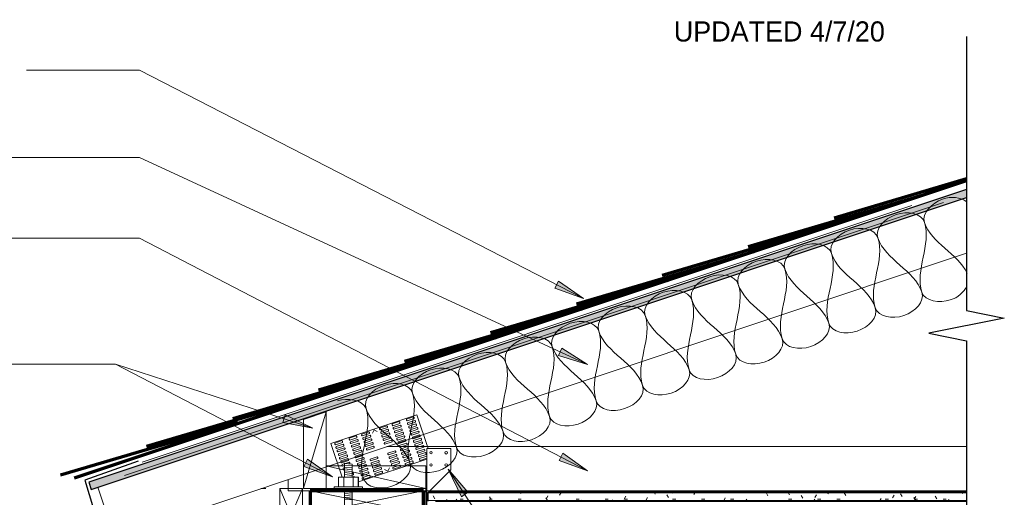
# Model space of a CAD drawing. Header units: inches. Extents: x 298 to 1474, y -40 to 187.
# Tile 26 of 26: x 1402 to 1467, y 138 to 170. Entities that reach past the tile are written whole.
import ezdxf

# ---------------------------------------------------------------- set-up
doc = ezdxf.new("R2010")
doc.units = ezdxf.units.IN
doc.header["$MEASUREMENT"] = 0
for name, color, linetype, lineweight in [('A-ANNO-TEXT', 2, 'Continuous', 9), ('A-DETL', 5, 'Continuous', 70), ('A-DETL-GENF', 3, 'Continuous', 9), ('A-DETL-HLIN', 3, 'Continuous', 70), ('A-DETL-INSL', 8, 'Continuous', 9), ('A-DETL-LLIN', 3, 'Continuous', 9)]:
    doc.layers.add(name, color=color, linetype=linetype, lineweight=lineweight)

# ---------------------------------------------------------------- blocks, each defined once
blk = doc.blocks.new('Gypsum Wallboar_OF_SHINGLE0')
at = {"layer": 'A-DETL-GENF'}
h = blk.add_hatch(dxfattribs=at)
h.set_pattern_fill('FP8_30', color=256, style=0, pattern_type=2)
h.set_pattern_definition([(0, (1379.899, -8.614), (2.56, 0.64), [0.211, -1.709, 0.211, -1.709, -10.24]), (0, (1379.899, -8.614), (2.56, 0.64), [-3.84, 0.211, -3.629, 0.211, -1.709, -4.48]), (0, (1379.899, -8.614), (2.56, 0.64), [-9.6, 0.211, -1.069, 0.211, -2.989]), (120, (1380.859, -8.294), (-1.83425626, 1.89702503), [0.211, -1.709, 0.211, -1.709, -10.24]), (120, (1380.859, -8.294), (-1.83425626, 1.89702503), [-3.84, 0.211, -3.629, 0.211, -1.709, -4.48]), (120, (1380.859, -8.294), (-1.83425626, 1.89702503), [-9.6, 0.211, -1.069, 0.211, -2.989]), (240, (1381.179, -7.014), (-0.72574374, -2.53702503), [0.211, -1.709, 0.211, -1.709, -10.24]), (240, (1381.179, -7.014), (-0.72574374, -2.53702503), [-3.84, 0.211, -3.629, 0.211, -1.709, -4.48]), (240, (1381.179, -7.014), (-0.72574374, -2.53702503), [-9.6, 0.211, -1.069, 0.211, -2.989])])
h.paths.add_polyline_path([(0.056, 0.625), (0, 0.569), (0, 0), (35.687, 0), (35.687, 0.625)], flags=0)
at = {"layer": 'A-DETL-GENF', "lineweight": 30}
for p, q in [((0, 0.569), (0, 0)), ((35.687, 0.625), (0.056, 0.625)), ((0.5, 0), (35.687, 0))]:
    blk.add_line(p, q, dxfattribs=at)
at = {"layer": 'A-DETL-GENF'}
for p, q in [((0, 0.563), (35.687, 0.563)), ((0, 0.062), (35.687, 0.062))]:
    blk.add_line(p, q, dxfattribs=at)
blk = doc.blocks.new('Plywood-Section_OF_SHINGLE0')
at = {"layer": 'A-DETL-GENF'}
h = blk.add_hatch(dxfattribs=at)
h.set_pattern_fill('FP8_31', color=256, style=0, pattern_type=2)
h.set_pattern_definition([(341.565, (1378.631, -7.746), (0.1404055, 0.42121526), []), (296.565, (1378.631, -7.746), (0.42127508, -0.140425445), [0.628, -0.628]), (26.565, (1378.631, -7.746), (0.42127508, -0.140425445), [0.628, -0.628])])
h.paths.add_polyline_path([(0, 0.5), (0, 0), (61.131, 0), (61.298, 0.5)], flags=0)
at = {"layer": 'A-DETL-GENF', "lineweight": 30}
for p, q in [((61.298, 0.5), (0, 0.5)), ((0, 0.5), (0, 0)), ((0, 0), (61.131, 0))]:
    blk.add_line(p, q, dxfattribs=at)
blk = doc.blocks.new('Dimension Lumbe_OF_SHINGLE0')
at = {"layer": 'A-DETL-GENF'}
for p, q in [((1.5, 0), (0, -3.5)), ((0, 0), (1.5, -3.5)), ((0, -3.5), (0, 0)), ((0, 0), (1.5, 0)), ((1.5, 0), (1.5, -3.5)), ((1.5, -3.5), (0, -3.5))]:
    blk.add_line(p, q, dxfattribs=at)
blk = doc.blocks.new('Break Line4 - B_OF_SHINGLE0')
at = {"layer": 'A-DETL-GENF', "lineweight": 30}
for p, q in [((-1, 0), (-0.5, 2.5)), ((-0.5, 2.5), (0.5, -2.5)), ((-19.155, 0), (-1, 0)), ((0.5, -2.5), (1, 0)), ((1, 0), (18.377, 0))]:
    blk.add_line(p, q, dxfattribs=at)
blk = doc.blocks.new('Anchor Bolt8 - _OF_SHINGLE0')
at = {"layer": 'A-DETL-GENF'}
for p, q in [((-2, 7.25), (-0.562, 7.25)), ((-2, 7.25), (-2, 6.75)), ((-2, 6.75), (-0.688, 6.75)), ((-0.25, 1.778), (-0.25, 6.312)), ((0.25, -2.5), (0.25, 6.438)), ((-0.25, -2.5), (-0.25, 1.534)), ((-0.25, -1.75), (0.25, -1.805)), ((-0.25, -1.875), (0.25, -1.93)), ((-0.937, -2.5), (0.937, -2.5)), ((-0.937, -2.5), (-0.937, -2.625)), ((-0.25, -2), (0.25, -2.055)), ((-0.25, -2.125), (0.25, -2.18)), ((-0.25, -2.25), (0.25, -2.305)), ((-0.25, -2.375), (0.25, -2.432)), ((0.937, -2.5), (0.937, -2.625)), ((-0.937, -2.625), (0.937, -2.625)), ((-0.656, -2.625), (-0.656, -3.25)), ((-0.656, -3.25), (0.656, -3.25)), ((-0.312, -2.625), (-0.312, -3.25)), ((-0.25, -3.25), (-0.25, -4.125)), ((-0.125, -3.25), (0.25, -3.288)), ((0.25, -3.25), (0.25, -4.18)), ((0.313, -2.625), (0.313, -3.25)), ((0.656, -2.625), (0.656, -3.25)), ((-0.25, -3.375), (0.25, -3.43)), ((-0.25, -3.5), (0.25, -3.555)), ((-0.25, -3.625), (0.25, -3.68)), ((-0.25, -3.75), (0.25, -3.805)), ((-0.25, -3.875), (0.25, -3.929)), ((-0.25, -4), (0.25, -4.055)), ((-0.25, -4.125), (0.25, -4.18))]:
    blk.add_line(p, q, dxfattribs=at)
for centre, radius in [((-0.562, 6.438), 0.812), ((-0.688, 6.312), 0.438)]:
    blk.add_arc(centre, radius, 360, 90, dxfattribs=at)

msp = doc.modelspace()

# ---------------------------------------------------------------- hatches: boundary and pattern name
at = {"layer": 'A-ANNO-TEXT'}
for points in [[(1437.60677907, 152.39161482), (1437.36594271, 151.92330303), (1439.2649515, 151.24279207)], [(1437.84251661, 147.94966199), (1437.62177747, 147.47154871), (1439.54796251, 146.87226522)], [(1419.51619838, 143.53120364), (1419.35357343, 143.03033318), (1421.3371303, 142.66313886)], [(1437.894001, 140.99186733), (1437.65145422, 140.52443911), (1439.54796251, 139.83699035)], [(1420.98639637, 140.59601479), (1420.74358482, 140.12872406), (1422.63970336, 139.440201)], [(1431.18070021, 138.11886382), (1431.61987893, 138.40944966), (1430.29668027, 139.93210354)]]:
    msp.add_hatch(color=7, dxfattribs=at).paths.add_polyline_path(points, flags=0)

# ---------------------------------------------------------------- linework, layer by layer
at = {"layer": 'A-ANNO-TEXT', "color": 7}
for p, q in [((1406.85966972, 166.36172603), (1402.37888714, 166.36172603)), ((1409.86583885, 166.36172603), (1406.85966972, 166.36172603)), ((1439.2649515, 151.24279207), (1409.86583885, 166.36172603)), ((1406.85966972, 160.57614411), (1396.79888714, 160.57614411)), ((1409.86583885, 160.57614411), (1406.85966972, 160.57614411)), ((1439.54796251, 146.87226522), (1409.86583885, 160.57614411)), ((1406.85966972, 155.23893533), (1396.01888714, 155.23893533)), ((1409.86583885, 155.23893533), (1406.85966972, 155.23893533)), ((1439.54796251, 139.83699035), (1409.86583885, 155.23893533)), ((1437.60677907, 152.39161482), (1437.36594271, 151.92330303)), ((1439.2649515, 151.24279207), (1437.60677907, 152.39161482)), ((1437.36594271, 151.92330303), (1439.2649515, 151.24279207)), ((1437.84251661, 147.94966199), (1437.62177747, 147.47154871)), ((1437.62177747, 147.47154871), (1439.54796251, 146.87226522)), ((1439.54796251, 146.87226522), (1437.84251661, 147.94966199)), ((1404.13251597, 146.90402411), (1397.11388714, 146.90402411)), ((1408.27557884, 146.90402411), (1404.13251597, 146.90402411)), ((1408.27557884, 146.90402411), (1404.13251597, 146.90402411)), ((1421.3371303, 142.66313886), (1408.27557884, 146.90402411)), ((1422.63970336, 139.440201), (1408.27557884, 146.90402411)), ((1419.51619838, 143.53120364), (1419.35357343, 143.03033318)), ((1421.3371303, 142.66313886), (1419.51619838, 143.53120364)), ((1419.35357343, 143.03033318), (1421.3371303, 142.66313886)), ((1437.894001, 140.99186733), (1437.65145422, 140.52443911)), ((1439.54796251, 139.83699035), (1437.894001, 140.99186733)), ((1420.98639637, 140.59601479), (1420.74358482, 140.12872406)), ((1422.63970336, 139.440201), (1420.98639637, 140.59601479)), ((1437.65145422, 140.52443911), (1439.54796251, 139.83699035)), ((1420.74358482, 140.12872406), (1422.63970336, 139.440201)), ((1431.61987893, 138.40944966), (1430.29668027, 139.93210354)), ((1430.29668027, 139.93210354), (1431.18070021, 138.11886382)), ((1430.29668027, 139.93210354), (1438.58986465, 127.39814753)), ((1431.18070021, 138.11886382), (1431.61987893, 138.40944966))]:
    msp.add_line(p, q, dxfattribs=at)
at = {"layer": 'A-DETL'}
for p, q in [((1455.87754004, 156.58981606), (1464.65369116, 159.17859576)), ((1405.54012776, 139.36196206), (1464.65369116, 159.06648319)), ((1450.18544025, 154.69244947), (1461.93492455, 158.15829981)), ((1444.49334046, 152.79508287), (1456.24282476, 156.26093322)), ((1438.80124067, 150.89771627), (1450.55072498, 154.36356662)), ((1433.10914088, 149.00034968), (1444.85862519, 152.46620003)), ((1427.4170411, 147.10298308), (1439.1665254, 150.56883343)), ((1421.72494131, 145.20561649), (1433.47442561, 148.67146683)), ((1416.03284152, 143.30824989), (1427.78232582, 146.77410024)), ((1410.32017553, 141.47373433), (1422.06965984, 144.93958468)), ((1404.62807574, 139.57636774), (1416.37756005, 143.04221808))]:
    msp.add_line(p, q, dxfattribs=at)
at = {"layer": 'A-DETL', "lineweight": 9}
for p, q in [((1410.02789878, 140.39872757), (1461.01962605, 157.39597)), ((1420.72494091, 143.2296771), (1422.22494091, 143.7296771)), ((1422.22494091, 143.7296771), (1420.72494091, 138.68725197)), ((1422.22494091, 143.7296771), (1422.22494091, 138.65600197)), ((1420.72494091, 138.65600197), (1420.72494091, 143.2296771)), ((1422.22494091, 140.15600197), (1422.22494091, 138.65600197)), ((1423.44958212, 140.15600197), (1422.22494091, 140.15600197)), ((1422.22494091, 140.15600197), (1423.44958212, 139.87739491)), ((1428.831001, 140.15600197), (1423.94767947, 140.15600197)), ((1423.94767947, 139.76407728), (1428.81831933, 138.65600197)), ((1428.831001, 138.65600197), (1428.831001, 140.15600197)), ((1422.19369091, 138.65600197), (1420.72494091, 138.65600197)), ((1422.22494091, 138.65600197), (1422.76182085, 138.65600197)), ((1424.63682085, 138.65600197), (1428.831001, 138.65600197))]:
    msp.add_line(p, q, dxfattribs=at)
at = {"layer": 'A-DETL', "lineweight": 30}
for p, q in [((1409.77626634, 140.46225145), (1406.24120668, 139.21091089)), ((1406.24120668, 139.21091089), (1407.19133211, 136.10289518))]:
    msp.add_line(p, q, dxfattribs=at)
at = {"layer": 'A-DETL-HLIN'}
for p, q in [((1428.66388132, 138.49975197), (1421.16388132, 138.49975197)), ((1421.16388132, 138.49975197), (1421.16388132, 136.99975197)), ((1428.66388132, 136.99975197), (1428.66388132, 138.49975197))]:
    msp.add_line(p, q, dxfattribs=at)
at = {"layer": 'A-DETL-INSL'}
for points, start_tangent, end_tangent in [([(1461.86315926, 156.2825705), (1463.06218954, 157.82418086), (1464.66130024, 157.65297261)], (-0.316227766, 0.9486832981), (0.826940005, -0.5622901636)), ([(1458.77993854, 155.25483026), (1459.97896882, 156.79644062), (1461.86315926, 156.2825705)], (-0.316227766, 0.9486832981), (0.316227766, -0.9486832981)), ([(1455.69671782, 154.22709002), (1456.8957481, 155.76870038), (1458.77993854, 155.25483026)], (-0.316227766, 0.9486832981), (0.316227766, -0.9486832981)), ([(1461.86315926, 156.2825705), (1461.69186922, 151.65773942)], (0.316227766, -0.9486832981), (0.316227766, -0.9486832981)), ([(1464.68358387, 152.91446702), (1461.86315926, 156.2825705)], (-0.4227789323, 0.9062328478), (-0.316227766, 0.9486832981)), ([(1452.6134971, 153.19934978), (1453.81252738, 154.74096014), (1455.69671782, 154.22709002)], (-0.316227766, 0.9486832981), (0.316227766, -0.9486832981)), ([(1458.77993854, 155.25483026), (1458.6086485, 150.62999918)], (0.316227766, -0.9486832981), (0.316227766, -0.9486832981)), ([(1461.69186922, 151.65773942), (1458.77993854, 155.25483026)], (-0.316227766, 0.9486832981), (-0.316227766, 0.9486832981)), ([(1449.53027638, 152.17160954), (1450.72930666, 153.7132199), (1452.6134971, 153.19934978)], (-0.316227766, 0.9486832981), (0.316227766, -0.9486832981)), ([(1455.69671782, 154.22709002), (1455.52542778, 149.60225894)], (0.316227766, -0.9486832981), (0.316227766, -0.9486832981)), ([(1458.6086485, 150.62999918), (1455.69671782, 154.22709002)], (-0.316227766, 0.9486832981), (-0.316227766, 0.9486832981)), ([(1446.44705567, 151.1438693), (1447.64608595, 152.68547966), (1449.53027638, 152.17160954)], (-0.316227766, 0.9486832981), (0.316227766, -0.9486832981)), ([(1452.6134971, 153.19934978), (1452.44220706, 148.5745187)], (0.316227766, -0.9486832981), (0.316227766, -0.9486832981)), ([(1455.52542778, 149.60225894), (1452.6134971, 153.19934978)], (-0.316227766, 0.9486832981), (-0.316227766, 0.9486832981)), ([(1449.53027638, 152.17160954), (1449.35898634, 147.54677846)], (0.316227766, -0.9486832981), (0.316227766, -0.9486832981)), ([(1452.44220706, 148.5745187), (1449.53027638, 152.17160954)], (-0.316227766, 0.9486832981), (-0.316227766, 0.9486832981)), ([(1461.69186922, 151.65773942), (1463.57605966, 151.1438693), (1464.67921173, 152.07017991)], (0.316227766, -0.9486832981), (0.4600684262, 0.8878834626)), ([(1443.36383495, 150.11612906), (1444.56286523, 151.65773942), (1446.44705567, 151.1438693)], (-0.316227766, 0.9486832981), (0.316227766, -0.9486832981)), ([(1458.6086485, 150.62999918), (1460.49283894, 150.11612906), (1461.69186922, 151.65773942)], (0.316227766, -0.9486832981), (-0.316227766, 0.9486832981)), ([(1440.28061423, 149.08838882), (1441.47964451, 150.62999918), (1443.36383495, 150.11612906)], (-0.316227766, 0.9486832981), (0.316227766, -0.9486832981)), ([(1446.44705567, 151.1438693), (1446.27576563, 146.51903822)], (0.316227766, -0.9486832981), (0.316227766, -0.9486832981)), ([(1449.35898634, 147.54677846), (1446.44705567, 151.1438693)], (-0.316227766, 0.9486832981), (-0.316227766, 0.9486832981)), ([(1443.36383495, 150.11612906), (1443.19254491, 145.49129799)], (0.316227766, -0.9486832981), (0.316227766, -0.9486832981)), ([(1446.27576563, 146.51903822), (1443.36383495, 150.11612906)], (-0.316227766, 0.9486832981), (-0.316227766, 0.9486832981)), ([(1455.52542778, 149.60225894), (1457.40961822, 149.08838882), (1458.6086485, 150.62999918)], (0.316227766, -0.9486832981), (-0.316227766, 0.9486832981)), ([(1437.19739351, 148.06064858), (1438.39642379, 149.60225894), (1440.28061423, 149.08838882)], (-0.316227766, 0.9486832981), (0.316227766, -0.9486832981)), ([(1452.44220706, 148.5745187), (1454.3263975, 148.06064858), (1455.52542778, 149.60225894)], (0.316227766, -0.9486832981), (-0.316227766, 0.9486832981)), ([(1434.11417279, 147.03290834), (1435.31320307, 148.5745187), (1437.19739351, 148.06064858)], (-0.316227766, 0.9486832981), (0.316227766, -0.9486832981)), ([(1440.28061423, 149.08838882), (1440.10932419, 144.46355775)], (0.316227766, -0.9486832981), (0.316227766, -0.9486832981)), ([(1443.19254491, 145.49129799), (1440.28061423, 149.08838882)], (-0.316227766, 0.9486832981), (-0.316227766, 0.9486832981)), ([(1449.35898634, 147.54677846), (1451.24317678, 147.03290834), (1452.44220706, 148.5745187)], (0.316227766, -0.9486832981), (-0.316227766, 0.9486832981)), ([(1431.03095207, 146.00516811), (1432.22998235, 147.54677846), (1434.11417279, 147.03290834)], (-0.316227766, 0.9486832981), (0.316227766, -0.9486832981)), ([(1437.19739351, 148.06064858), (1437.02610347, 143.43581751)], (0.316227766, -0.9486832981), (0.316227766, -0.9486832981)), ([(1440.10932419, 144.46355775), (1437.19739351, 148.06064858)], (-0.316227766, 0.9486832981), (-0.316227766, 0.9486832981)), ([(1446.27576563, 146.51903822), (1448.15995607, 146.00516811), (1449.35898634, 147.54677846)], (0.316227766, -0.9486832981), (-0.316227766, 0.9486832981)), ([(1434.11417279, 147.03290834), (1433.94288275, 142.40807727)], (0.316227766, -0.9486832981), (0.316227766, -0.9486832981)), ([(1437.02610347, 143.43581751), (1434.11417279, 147.03290834)], (-0.316227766, 0.9486832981), (-0.316227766, 0.9486832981)), ([(1427.94773135, 144.97742787), (1429.14676163, 146.51903822), (1431.03095207, 146.00516811)], (-0.316227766, 0.9486832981), (0.316227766, -0.9486832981)), ([(1443.19254491, 145.49129799), (1445.07673535, 144.97742787), (1446.27576563, 146.51903822)], (0.316227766, -0.9486832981), (-0.316227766, 0.9486832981)), ([(1424.86451064, 143.94968763), (1426.06354091, 145.49129799), (1427.94773135, 144.97742787)], (-0.316227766, 0.9486832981), (0.316227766, -0.9486832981)), ([(1431.03095207, 146.00516811), (1430.85966203, 141.38033703)], (0.316227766, -0.9486832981), (0.316227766, -0.9486832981)), ([(1433.94288275, 142.40807727), (1431.03095207, 146.00516811)], (-0.316227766, 0.9486832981), (-0.316227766, 0.9486832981)), ([(1440.10932419, 144.46355775), (1441.99351463, 143.94968763), (1443.19254491, 145.49129799)], (0.316227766, -0.9486832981), (-0.316227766, 0.9486832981)), ([(1427.94773135, 144.97742787), (1427.77644131, 140.35259679)], (0.316227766, -0.9486832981), (0.316227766, -0.9486832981)), ([(1430.85966203, 141.38033703), (1427.94773135, 144.97742787)], (-0.316227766, 0.9486832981), (-0.316227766, 0.9486832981)), ([(1422.9803202, 144.46355775), (1424.86451064, 143.94968763)], (0.9486832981, 0.316227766), (0.316227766, -0.9486832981)), ([(1437.02610347, 143.43581751), (1438.91029391, 142.92194739), (1440.10932419, 144.46355775)], (0.316227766, -0.9486832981), (-0.316227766, 0.9486832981)), ([(1424.86451064, 143.94968763), (1424.6932206, 139.32485655)], (0.316227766, -0.9486832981), (0.316227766, -0.9486832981)), ([(1427.77644131, 140.35259679), (1424.86451064, 143.94968763)], (-0.316227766, 0.9486832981), (-0.316227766, 0.9486832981)), ([(1433.94288275, 142.40807727), (1435.82707319, 141.89420715), (1437.02610347, 143.43581751)], (0.316227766, -0.9486832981), (-0.316227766, 0.9486832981)), ([(1430.85966203, 141.38033703), (1432.74385247, 140.86646691), (1433.94288275, 142.40807727)], (0.316227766, -0.9486832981), (-0.316227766, 0.9486832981)), ([(1427.77644131, 140.35259679), (1429.66063175, 139.83872667), (1430.85966203, 141.38033703)], (0.316227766, -0.9486832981), (-0.316227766, 0.9486832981)), ([(1424.6932206, 139.32485655), (1426.57741103, 138.81098643), (1427.77644131, 140.35259679)], (0.316227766, -0.9486832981), (-0.316227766, 0.9486832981))]:
    msp.add_spline(points, degree=3, dxfattribs=dict(at, start_tangent=start_tangent, end_tangent=end_tangent))
at = {"layer": 'A-DETL-LLIN'}
for p, q in [((1463.1295111, 157.61002314), (1408.85957795, 139.52004542)), ((1464.65369116, 154.23955666), (1408.20298191, 135.42265358)), ((1449.24240311, 152.79178459), (1408.78574343, 139.30623136)), ((1422.54316377, 141.65252728), (1428.23526356, 143.54989387)), ((1428.23526356, 143.54989387), (1428.98114419, 141.31225197)), ((1426.59483202, 142.93720257), (1426.5916179, 142.87025042)), ((1426.5916179, 142.87025042), (1426.6343605, 142.81861716)), ((1427.06917367, 143.09531646), (1426.59483202, 142.93720257)), ((1426.6343605, 142.81861716), (1427.10870214, 142.97673105)), ((1427.11191627, 143.0436832), (1427.06917367, 143.09531646)), ((1427.10870214, 142.97673105), (1427.11191627, 143.0436832)), ((1427.54351532, 143.25343034), (1427.5403012, 143.18647818)), ((1427.5403012, 143.18647818), (1427.58304379, 143.13484493)), ((1428.01785697, 143.41154422), (1427.54351532, 143.25343034)), ((1427.58304379, 143.13484493), (1428.05738544, 143.29295881)), ((1427.62257226, 143.01625952), (1427.61935814, 142.94930736)), ((1427.61935814, 142.94930736), (1427.66210074, 142.8976741)), ((1428.09691391, 143.1743734), (1427.62257226, 143.01625952)), ((1427.66210074, 142.8976741), (1428.13644238, 143.05578799)), ((1428.17597086, 142.93720257), (1427.70162921, 142.77908869)), ((1428.06059956, 143.35991097), (1428.01785697, 143.41154422)), ((1428.05738544, 143.29295881), (1428.06059956, 143.35991097)), ((1428.13965651, 143.12274014), (1428.09691391, 143.1743734)), ((1428.13644238, 143.05578799), (1428.13965651, 143.12274014)), ((1428.21871345, 142.88556932), (1428.17597086, 142.93720257)), ((1428.21549933, 142.81861716), (1428.21871345, 142.88556932)), ((1424.5756659, 142.19826641), (1424.57888002, 142.26521857)), ((1424.57888002, 142.26521857), (1425.05322167, 142.42333245)), ((1425.09275014, 142.30474704), (1424.61840849, 142.14663316)), ((1425.05322167, 142.42333245), (1425.09596426, 142.3716992)), ((1425.09596426, 142.3716992), (1425.09275014, 142.30474704)), ((1425.29367439, 142.32881142), (1425.39847755, 142.53841775)), ((1425.39847755, 142.53841775), (1425.60808388, 142.43361459)), ((1425.76473414, 142.66050328), (1425.76152002, 142.59355112)), ((1425.76152002, 142.59355112), (1425.80426261, 142.54191787)), ((1426.23907579, 142.81861716), (1425.76473414, 142.66050328)), ((1425.80426261, 142.54191787), (1426.27860426, 142.70003175)), ((1425.84057696, 142.3563803), (1425.84379108, 142.42333245)), ((1425.88331955, 142.30474704), (1425.84057696, 142.3563803)), ((1425.84379108, 142.42333245), (1426.31813273, 142.58144634)), ((1426.3576612, 142.46286093), (1425.88331955, 142.30474704)), ((1425.92284802, 142.18616163), (1426.39718967, 142.34427551)), ((1426.43671814, 142.2256901), (1425.96237649, 142.06757622)), ((1426.28181838, 142.76698391), (1426.23907579, 142.81861716)), ((1426.27860426, 142.70003175), (1426.28181838, 142.76698391)), ((1426.31813273, 142.58144634), (1426.36087532, 142.52981308)), ((1426.36087532, 142.52981308), (1426.3576612, 142.46286093)), ((1426.39718967, 142.34427551), (1426.43993226, 142.29264226)), ((1426.43993226, 142.29264226), (1426.43671814, 142.2256901)), ((1426.67067485, 142.63307959), (1426.67388897, 142.70003175)), ((1426.71341744, 142.58144634), (1426.67067485, 142.63307959)), ((1426.67388897, 142.70003175), (1427.14823062, 142.85814563)), ((1427.18775909, 142.73956022), (1426.71341744, 142.58144634)), ((1426.74973179, 142.39590877), (1426.75294591, 142.46286093)), ((1426.79247438, 142.34427551), (1426.74973179, 142.39590877)), ((1426.75294591, 142.46286093), (1427.22728756, 142.62097481)), ((1427.26681603, 142.5023894), (1426.79247438, 142.34427551)), ((1426.82878873, 142.15873794), (1426.83200285, 142.2256901)), ((1426.83200285, 142.2256901), (1427.3063445, 142.38380398)), ((1427.34587297, 142.26521857), (1426.87153132, 142.10710469)), ((1427.14823062, 142.85814563), (1427.19097321, 142.80651238)), ((1427.19097321, 142.80651238), (1427.18775909, 142.73956022)), ((1427.22728756, 142.62097481), (1427.27003015, 142.56934155)), ((1427.27003015, 142.56934155), (1427.26681603, 142.5023894)), ((1427.3063445, 142.38380398), (1427.34908709, 142.33217073)), ((1427.34908709, 142.33217073), (1427.34587297, 142.26521857)), ((1427.70162921, 142.77908869), (1427.69841509, 142.71213653)), ((1427.69841509, 142.71213653), (1427.74115768, 142.66050328)), ((1427.74115768, 142.66050328), (1428.21549933, 142.81861716)), ((1427.78068615, 142.54191787), (1427.77747203, 142.47496571)), ((1427.77747203, 142.47496571), (1427.82021462, 142.42333245)), ((1428.2550278, 142.70003175), (1427.78068615, 142.54191787)), ((1427.82021462, 142.42333245), (1428.29455627, 142.58144634)), ((1427.85974309, 142.30474704), (1427.85652897, 142.23779488)), ((1427.85652897, 142.23779488), (1427.89927156, 142.18616163)), ((1428.33408474, 142.46286093), (1427.85974309, 142.30474704)), ((1427.89927156, 142.18616163), (1428.37361321, 142.34427551)), ((1428.41314168, 142.2256901), (1427.93880003, 142.06757622)), ((1428.29777039, 142.6483985), (1428.2550278, 142.70003175)), ((1428.29455627, 142.58144634), (1428.29777039, 142.6483985)), ((1428.37682733, 142.41122767), (1428.33408474, 142.46286093)), ((1428.37361321, 142.34427551), (1428.37682733, 142.41122767)), ((1428.45588427, 142.17405685), (1428.41314168, 142.2256901)), ((1423.29152156, 139.40745391), (1422.54316377, 141.65252728)), ((1422.79688471, 141.60533935), (1422.80009883, 141.67229151)), ((1422.8396273, 141.5537061), (1422.79688471, 141.60533935)), ((1422.80009883, 141.67229151), (1423.27444048, 141.83040539)), ((1423.31396895, 141.71181998), (1422.8396273, 141.5537061)), ((1422.87915577, 141.43512069), (1423.35349742, 141.59323457)), ((1423.27444048, 141.83040539), (1423.31718307, 141.77877214)), ((1423.31718307, 141.77877214), (1423.31396895, 141.71181998)), ((1423.35349742, 141.59323457), (1423.39624001, 141.54160131)), ((1423.74556801, 141.92156712), (1423.74878213, 141.98851928)), ((1423.7883106, 141.86993386), (1423.74556801, 141.92156712)), ((1423.74878213, 141.98851928), (1424.22312378, 142.14663316)), ((1424.26265225, 142.02804775), (1423.7883106, 141.86993386)), ((1423.82462495, 141.68439629), (1423.82783907, 141.75134845)), ((1423.86736754, 141.63276304), (1423.82462495, 141.68439629)), ((1423.82783907, 141.75134845), (1424.30218072, 141.90946233)), ((1424.34170919, 141.79087692), (1423.86736754, 141.63276304)), ((1424.38123766, 141.67229151), (1423.90689601, 141.51417763)), ((1424.22312378, 142.14663316), (1424.26586637, 142.09499991)), ((1424.26586637, 142.09499991), (1424.26265225, 142.02804775)), ((1424.30218072, 141.90946233), (1424.34492331, 141.85782908)), ((1424.34492331, 141.85782908), (1424.34170919, 141.79087692)), ((1424.42398025, 141.62065826), (1424.38123766, 141.67229151)), ((1424.42076613, 141.5537061), (1424.42398025, 141.62065826)), ((1424.61840849, 142.14663316), (1424.5756659, 142.19826641)), ((1424.65472284, 141.96109559), (1424.65793696, 142.02804775)), ((1424.69746543, 141.90946233), (1424.65472284, 141.96109559)), ((1424.65793696, 142.02804775), (1425.13227861, 142.18616163)), ((1425.17180708, 142.06757622), (1424.69746543, 141.90946233)), ((1424.73377978, 141.72392476), (1424.7369939, 141.79087692)), ((1424.77652237, 141.67229151), (1424.73377978, 141.72392476)), ((1424.7369939, 141.79087692), (1425.21133555, 141.94899081)), ((1425.25086402, 141.83040539), (1424.77652237, 141.67229151)), ((1425.29039249, 141.71181998), (1424.81605084, 141.5537061)), ((1424.85557931, 141.43512069), (1425.32992096, 141.59323457)), ((1425.13227861, 142.18616163), (1425.1750212, 142.13452838)), ((1425.1750212, 142.13452838), (1425.17180708, 142.06757622)), ((1425.21133555, 141.94899081), (1425.25407814, 141.89735755)), ((1425.25407814, 141.89735755), (1425.25086402, 141.83040539)), ((1425.33313508, 141.66018673), (1425.29039249, 141.71181998)), ((1425.32992096, 141.59323457), (1425.33313508, 141.66018673)), ((1425.9196339, 142.11920947), (1425.92284802, 142.18616163)), ((1425.96237649, 142.06757622), (1425.9196339, 142.11920947)), ((1425.99869084, 141.88203865), (1426.00190496, 141.94899081)), ((1426.04143343, 141.83040539), (1425.99869084, 141.88203865)), ((1426.00190496, 141.94899081), (1426.47624661, 142.10710469)), ((1426.51577508, 141.98851928), (1426.04143343, 141.83040539)), ((1426.07774778, 141.64486782), (1426.08096191, 141.71181998)), ((1426.12049038, 141.59323457), (1426.07774778, 141.64486782)), ((1426.08096191, 141.71181998), (1426.55530355, 141.86993386)), ((1426.59483202, 141.75134845), (1426.12049038, 141.59323457)), ((1426.47624661, 142.10710469), (1426.5189892, 142.05547143)), ((1426.5189892, 142.05547143), (1426.51577508, 141.98851928)), ((1426.55530355, 141.86993386), (1426.59804615, 141.81830061)), ((1426.59804615, 141.81830061), (1426.59483202, 141.75134845)), ((1426.87153132, 142.10710469), (1426.82878873, 142.15873794)), ((1426.90784567, 141.92156712), (1426.91105979, 141.98851928)), ((1426.95058826, 141.86993386), (1426.90784567, 141.92156712)), ((1426.91105979, 141.98851928), (1427.38540144, 142.14663316)), ((1427.42492991, 142.02804775), (1426.95058826, 141.86993386)), ((1426.98690261, 141.68439629), (1426.99011673, 141.75134845)), ((1427.0296452, 141.63276304), (1426.98690261, 141.68439629)), ((1426.99011673, 141.75134845), (1427.46445838, 141.90946233)), ((1427.50398685, 141.79087692), (1427.0296452, 141.63276304)), ((1427.06917367, 141.51417763), (1427.54351532, 141.67229151)), ((1427.38540144, 142.14663316), (1427.42814403, 142.09499991)), ((1427.42814403, 142.09499991), (1427.42492991, 142.02804775)), ((1427.46445838, 141.90946233), (1427.50720097, 141.85782908)), ((1427.50720097, 141.85782908), (1427.50398685, 141.79087692)), ((1427.54351532, 141.67229151), (1427.58625791, 141.62065826)), ((1427.58625791, 141.62065826), (1427.58304379, 141.5537061)), ((1427.93880003, 142.06757622), (1427.93558591, 142.00062406)), ((1427.93558591, 142.00062406), (1427.9783285, 141.94899081)), ((1427.9783285, 141.94899081), (1428.45267015, 142.10710469)), ((1428.01785697, 141.83040539), (1428.01464285, 141.76345324)), ((1428.01464285, 141.76345324), (1428.05738544, 141.71181998)), ((1428.49219862, 141.98851928), (1428.01785697, 141.83040539)), ((1428.05738544, 141.71181998), (1428.53172709, 141.86993386)), ((1428.09691391, 141.59323457), (1428.09369979, 141.52628241)), ((1428.57125556, 141.75134845), (1428.09691391, 141.59323457)), ((1428.13644238, 141.47464916), (1428.61078403, 141.63276304)), ((1428.45267015, 142.10710469), (1428.45588427, 142.17405685)), ((1428.53494121, 141.93688602), (1428.49219862, 141.98851928)), ((1428.53172709, 141.86993386), (1428.53494121, 141.93688602)), ((1428.61399815, 141.6997152), (1428.57125556, 141.75134845)), ((1428.61078403, 141.63276304), (1428.61399815, 141.6997152)), ((1422.87594165, 141.36816853), (1422.87915577, 141.43512069)), ((1422.91868424, 141.31653527), (1422.87594165, 141.36816853)), ((1423.39302589, 141.47464916), (1422.91868424, 141.31653527)), ((1422.95499859, 141.1309977), (1422.95821272, 141.19794986)), ((1422.99774119, 141.07936445), (1422.95499859, 141.1309977)), ((1422.95821272, 141.19794986), (1423.43255436, 141.35606374)), ((1423.47208284, 141.23747833), (1422.99774119, 141.07936445)), ((1423.03405554, 140.89382688), (1423.03726966, 140.96077904)), ((1423.03726966, 140.96077904), (1423.51161131, 141.11889292)), ((1423.55113978, 141.00030751), (1423.07679813, 140.84219362)), ((1423.39624001, 141.54160131), (1423.39302589, 141.47464916)), ((1423.43255436, 141.35606374), (1423.47529696, 141.30443049)), ((1423.47529696, 141.30443049), (1423.47208284, 141.23747833)), ((1423.51161131, 141.11889292), (1423.5543539, 141.06725967)), ((1423.5543539, 141.06725967), (1423.55113978, 141.00030751)), ((1423.90689601, 141.51417763), (1423.90368189, 141.44722547)), ((1423.90368189, 141.44722547), (1423.94642448, 141.39559222)), ((1423.94642448, 141.39559222), (1424.42076613, 141.5537061)), ((1423.98273883, 141.21005464), (1423.98595296, 141.2770068)), ((1424.02548143, 141.15842139), (1423.98273883, 141.21005464)), ((1423.98595296, 141.2770068), (1424.4602946, 141.43512069)), ((1424.49982308, 141.31653527), (1424.02548143, 141.15842139)), ((1424.06179578, 140.97288382), (1424.0650099, 141.03983598)), ((1424.10453837, 140.92125057), (1424.06179578, 140.97288382)), ((1424.0650099, 141.03983598), (1424.53935155, 141.19794986)), ((1424.57888002, 141.07936445), (1424.10453837, 140.92125057)), ((1424.14406684, 140.80266515), (1424.61840849, 140.96077904)), ((1424.4602946, 141.43512069), (1424.5030372, 141.38348743)), ((1424.5030372, 141.38348743), (1424.49982308, 141.31653527)), ((1424.53935155, 141.19794986), (1424.58209414, 141.14631661)), ((1424.58209414, 141.14631661), (1424.57888002, 141.07936445)), ((1424.61840849, 140.96077904), (1424.66115108, 140.90914578)), ((1424.66115108, 140.90914578), (1424.65793696, 140.84219362)), ((1424.81605084, 141.5537061), (1424.81283672, 141.48675394)), ((1424.81283672, 141.48675394), (1424.85557931, 141.43512069)), ((1424.89510778, 141.31653527), (1424.89189366, 141.24958312)), ((1424.89189366, 141.24958312), (1424.93463625, 141.19794986)), ((1425.36944943, 141.47464916), (1424.89510778, 141.31653527)), ((1424.93463625, 141.19794986), (1425.4089779, 141.35606374)), ((1425.41219202, 141.4230159), (1425.36944943, 141.47464916)), ((1425.4089779, 141.35606374), (1425.41219202, 141.4230159)), ((1426.24677709, 141.43725197), (1464.65369116, 141.43725197)), ((1426.31813273, 141.00030751), (1426.31491861, 140.93335535)), ((1426.31491861, 140.93335535), (1426.3576612, 140.8817221)), ((1426.79247438, 141.15842139), (1426.31813273, 141.00030751)), ((1426.3576612, 140.8817221), (1426.83200285, 141.03983598)), ((1426.39718967, 140.76313668), (1426.87153132, 140.92125057)), ((1426.83521697, 141.10678814), (1426.79247438, 141.15842139)), ((1426.83200285, 141.03983598), (1426.83521697, 141.10678814)), ((1426.87153132, 140.92125057), (1426.91427391, 140.86961731)), ((1427.06595955, 141.44722547), (1427.06917367, 141.51417763)), ((1427.10870214, 141.39559222), (1427.06595955, 141.44722547)), ((1427.58304379, 141.5537061), (1427.10870214, 141.39559222)), ((1427.14501649, 141.21005464), (1427.14823062, 141.2770068)), ((1427.18775909, 141.15842139), (1427.14501649, 141.21005464)), ((1427.14823062, 141.2770068), (1427.62257226, 141.43512069)), ((1427.66210074, 141.31653527), (1427.18775909, 141.15842139)), ((1427.22407344, 140.97288382), (1427.22728756, 141.03983598)), ((1427.26681603, 140.92125057), (1427.22407344, 140.97288382)), ((1427.22728756, 141.03983598), (1427.70162921, 141.19794986)), ((1427.74115768, 141.07936445), (1427.26681603, 140.92125057)), ((1427.3063445, 140.80266515), (1427.78068615, 140.96077904)), ((1427.62257226, 141.43512069), (1427.66531486, 141.38348743)), ((1427.66531486, 141.38348743), (1427.66210074, 141.31653527)), ((1427.70162921, 141.19794986), (1427.7443718, 141.14631661)), ((1427.7443718, 141.14631661), (1427.74115768, 141.07936445)), ((1427.78068615, 140.96077904), (1427.82342874, 140.90914578)), ((1427.82342874, 140.90914578), (1427.82021462, 140.84219362)), ((1428.09369979, 141.52628241), (1428.13644238, 141.47464916)), ((1428.17597086, 141.35606374), (1428.17275673, 141.28911159)), ((1428.17275673, 141.28911159), (1428.21549933, 141.23747833)), ((1428.6503125, 141.51417763), (1428.17597086, 141.35606374)), ((1428.21549933, 141.23747833), (1428.68984097, 141.39559222)), ((1428.2550278, 141.11889292), (1428.25181368, 141.05194076)), ((1428.25181368, 141.05194076), (1428.29455627, 141.00030751)), ((1428.72936945, 141.2770068), (1428.2550278, 141.11889292)), ((1428.29455627, 141.00030751), (1428.76889792, 141.15842139)), ((1428.80842639, 141.03983598), (1428.33408474, 140.8817221)), ((1428.37361321, 140.76313668), (1428.84795486, 140.92125057)), ((1428.6930551, 141.46254437), (1428.6503125, 141.51417763)), ((1428.68984097, 141.39559222), (1428.6930551, 141.46254437)), ((1428.77211204, 141.22537355), (1428.72936945, 141.2770068)), ((1428.76889792, 141.15842139), (1428.77211204, 141.22537355)), ((1428.85116898, 140.98820272), (1428.80842639, 141.03983598)), ((1428.84795486, 140.92125057), (1428.85116898, 140.98820272)), ((1430.45397668, 141.31225197), (1428.893501, 141.31225197)), ((1428.893501, 141.31225197), (1428.893501, 139.92505685)), ((1428.893501, 141.31225197), (1430.48449125, 141.31225197)), ((1428.893501, 138.31225197), (1428.893501, 141.31225197)), ((1430.48449125, 141.31225197), (1430.48449125, 139.90324223)), ((1423.07679813, 140.84219362), (1423.03405554, 140.89382688)), ((1423.11311248, 140.65665605), (1423.1163266, 140.72360821)), ((1423.15585507, 140.6050228), (1423.11311248, 140.65665605)), ((1423.1163266, 140.72360821), (1423.59066825, 140.8817221)), ((1423.63019672, 140.76313668), (1423.15585507, 140.6050228)), ((1423.19216942, 140.41948523), (1423.19538354, 140.48643739)), ((1423.23491201, 140.36785198), (1423.19216942, 140.41948523)), ((1423.19538354, 140.48643739), (1423.66972519, 140.64455127)), ((1423.70925366, 140.52596586), (1423.23491201, 140.36785198)), ((1423.27444048, 140.24926656), (1423.44958212, 140.30764711)), ((1423.94767947, 140.28357652), (1423.44958212, 140.32715439)), ((1423.44958212, 140.32715439), (1423.44958212, 139.40745391)), ((1423.4959373, 140.32309883), (1423.74878213, 140.40738045)), ((1423.59066825, 140.8817221), (1423.63341084, 140.83008884)), ((1423.63341084, 140.83008884), (1423.63019672, 140.76313668)), ((1423.66972519, 140.64455127), (1423.71246778, 140.59291802)), ((1423.71246778, 140.59291802), (1423.70925366, 140.52596586)), ((1423.74878213, 140.40738045), (1423.79152472, 140.35574719)), ((1423.79152472, 140.35574719), (1423.78872768, 140.297483)), ((1423.94767947, 139.40745391), (1423.94767947, 140.28357652)), ((1424.14085272, 140.735713), (1424.14406684, 140.80266515)), ((1424.18359531, 140.68407974), (1424.14085272, 140.735713)), ((1424.65793696, 140.84219362), (1424.18359531, 140.68407974)), ((1424.21990966, 140.49854217), (1424.22312378, 140.56549433)), ((1424.26265225, 140.44690892), (1424.21990966, 140.49854217)), ((1424.22312378, 140.56549433), (1424.69746543, 140.72360821)), ((1424.7369939, 140.6050228), (1424.26265225, 140.44690892)), ((1424.2989666, 140.26137135), (1424.30218072, 140.3283235)), ((1424.34170919, 140.20973809), (1424.2989666, 140.26137135)), ((1424.30218072, 140.3283235), (1424.77652237, 140.48643739)), ((1424.81605084, 140.36785198), (1424.34170919, 140.20973809)), ((1428.893501, 140.60702869), (1424.36598716, 139.09785741)), ((1424.69746543, 140.72360821), (1424.74020802, 140.67197496)), ((1424.74020802, 140.67197496), (1424.7369939, 140.6050228)), ((1424.77652237, 140.48643739), (1424.81926496, 140.43480413)), ((1424.81926496, 140.43480413), (1424.81605084, 140.36785198)), ((1425.13227861, 140.6050228), (1425.12906449, 140.53807064)), ((1425.12906449, 140.53807064), (1425.17180708, 140.48643739)), ((1425.60662026, 140.76313668), (1425.13227861, 140.6050228)), ((1425.17180708, 140.48643739), (1425.64614873, 140.64455127)), ((1425.21133555, 140.36785198), (1425.20812143, 140.30089982)), ((1425.20812143, 140.30089982), (1425.25086402, 140.24926656)), ((1425.6856772, 140.52596586), (1425.21133555, 140.36785198)), ((1425.25086402, 140.24926656), (1425.72520567, 140.40738045)), ((1425.76473414, 140.28879503), (1425.29039249, 140.13068115)), ((1425.64936285, 140.71150343), (1425.60662026, 140.76313668)), ((1425.64614873, 140.64455127), (1425.64936285, 140.71150343)), ((1425.72841979, 140.4743326), (1425.6856772, 140.52596586)), ((1425.72520567, 140.40738045), (1425.72841979, 140.4743326)), ((1425.80747673, 140.23716178), (1425.76473414, 140.28879503)), ((1426.39397555, 140.69618452), (1426.39718967, 140.76313668)), ((1426.43671814, 140.64455127), (1426.39397555, 140.69618452)), ((1426.91105979, 140.80266515), (1426.43671814, 140.64455127)), ((1426.47303249, 140.4590137), (1426.47624661, 140.52596586)), ((1426.51577508, 140.40738045), (1426.47303249, 140.4590137)), ((1426.47624661, 140.52596586), (1426.95058826, 140.68407974)), ((1426.99011673, 140.56549433), (1426.51577508, 140.40738045)), ((1426.55208943, 140.22184288), (1426.55530355, 140.28879503)), ((1426.55530355, 140.28879503), (1427.0296452, 140.44690892)), ((1427.06917367, 140.3283235), (1426.59483202, 140.17020962)), ((1426.91427391, 140.86961731), (1426.91105979, 140.80266515)), ((1426.95058826, 140.68407974), (1426.99333085, 140.63244649)), ((1426.99333085, 140.63244649), (1426.99011673, 140.56549433)), ((1427.0296452, 140.44690892), (1427.07238779, 140.39527566)), ((1427.07238779, 140.39527566), (1427.06917367, 140.3283235)), ((1427.30313038, 140.735713), (1427.3063445, 140.80266515)), ((1427.34587297, 140.68407974), (1427.30313038, 140.735713)), ((1427.82021462, 140.84219362), (1427.34587297, 140.68407974)), ((1427.38218732, 140.49854217), (1427.38540144, 140.56549433)), ((1427.42492991, 140.44690892), (1427.38218732, 140.49854217)), ((1427.38540144, 140.56549433), (1427.85974309, 140.72360821)), ((1427.89927156, 140.6050228), (1427.42492991, 140.44690892)), ((1427.46445838, 140.3283235), (1427.46124426, 140.26137135)), ((1427.46124426, 140.26137135), (1427.50398685, 140.20973809)), ((1427.93880003, 140.48643739), (1427.46445838, 140.3283235)), ((1427.50398685, 140.20973809), (1427.9783285, 140.36785198)), ((1427.85974309, 140.72360821), (1427.90248568, 140.67197496)), ((1427.90248568, 140.67197496), (1427.89927156, 140.6050228)), ((1427.98154262, 140.43480413), (1427.93880003, 140.48643739)), ((1427.9783285, 140.36785198), (1427.98154262, 140.43480413)), ((1428.33408474, 140.8817221), (1428.33087062, 140.81476994)), ((1428.33087062, 140.81476994), (1428.37361321, 140.76313668)), ((1428.40992756, 140.57759911), (1428.41314168, 140.64455127)), ((1428.45267015, 140.52596586), (1428.40992756, 140.57759911)), ((1428.41314168, 140.64455127), (1428.88748333, 140.80266515)), ((1428.893501, 140.67290947), (1428.45267015, 140.52596586)), ((1423.27122636, 140.18231441), (1423.27444048, 140.24926656)), ((1423.31396895, 140.13068115), (1423.27122636, 140.18231441)), ((1423.44958212, 140.17588554), (1423.31396895, 140.13068115)), ((1423.3502833, 139.94514358), (1423.35349742, 140.01209574)), ((1423.39302589, 139.89351033), (1423.3502833, 139.94514358)), ((1423.35349742, 140.01209574), (1423.44958212, 140.04412397)), ((1423.44958212, 139.9123624), (1423.39302589, 139.89351033)), ((1423.42934024, 139.70797276), (1423.43255436, 139.77492491)), ((1423.44958212, 139.68352047), (1423.42934024, 139.70797276)), ((1423.43255436, 139.77492491), (1423.44958212, 139.78060083)), ((1423.94767947, 139.68311014), (1423.98595296, 139.69586797)), ((1423.98595296, 139.69586797), (1424.02869555, 139.64423472)), ((1424.02869555, 139.64423472), (1424.02548143, 139.57728256)), ((1424.37802354, 140.02420052), (1424.38123766, 140.09115268)), ((1424.42076613, 139.97256727), (1424.37802354, 140.02420052)), ((1424.38123766, 140.09115268), (1424.85557931, 140.24926656)), ((1424.89510778, 140.13068115), (1424.42076613, 139.97256727)), ((1424.45708048, 139.7870297), (1424.4602946, 139.85398186)), ((1424.49982308, 139.73539644), (1424.45708048, 139.7870297)), ((1424.4602946, 139.85398186), (1424.93463625, 140.01209574)), ((1424.97416472, 139.89351033), (1424.49982308, 139.73539644)), ((1424.53613743, 139.54985887), (1424.53935155, 139.61681103)), ((1424.53935155, 139.61681103), (1425.01369319, 139.77492491)), ((1425.05322167, 139.6563395), (1424.57888002, 139.49822562)), ((1424.85557931, 140.24926656), (1424.8983219, 140.19763331)), ((1424.8983219, 140.19763331), (1424.89510778, 140.13068115)), ((1424.93463625, 140.01209574), (1424.97737884, 139.96046248)), ((1424.97737884, 139.96046248), (1424.97416472, 139.89351033)), ((1425.01369319, 139.77492491), (1425.05643579, 139.72329166)), ((1425.05643579, 139.72329166), (1425.05322167, 139.6563395)), ((1425.29039249, 140.13068115), (1425.28717837, 140.06372899)), ((1425.28717837, 140.06372899), (1425.32992096, 140.01209574)), ((1425.32992096, 140.01209574), (1425.80426261, 140.17020962)), ((1425.36944943, 139.89351033), (1425.36623531, 139.82655817)), ((1425.36623531, 139.82655817), (1425.4089779, 139.77492491)), ((1425.84379108, 140.05162421), (1425.36944943, 139.89351033)), ((1425.4089779, 139.77492491), (1425.88331955, 139.9330388)), ((1425.44850637, 139.6563395), (1425.44529225, 139.58938734)), ((1425.92284802, 139.81445339), (1425.44850637, 139.6563395)), ((1425.48803484, 139.53775409), (1425.96237649, 139.69586797)), ((1425.80426261, 140.17020962), (1425.80747673, 140.23716178)), ((1425.88653367, 139.99999096), (1425.84379108, 140.05162421)), ((1425.88331955, 139.9330388), (1425.88653367, 139.99999096)), ((1425.96559061, 139.76282013), (1425.92284802, 139.81445339)), ((1425.96237649, 139.69586797), (1425.96559061, 139.76282013)), ((1426.30763238, 139.81095327), (1426.09802605, 139.91575643)), ((1426.41243554, 140.0205596), (1426.30763238, 139.81095327)), ((1426.59483202, 140.17020962), (1426.55208943, 140.22184288)), ((1426.6343605, 140.05162421), (1426.63114637, 139.98467205)), ((1426.63114637, 139.98467205), (1426.67388897, 139.9330388)), ((1427.10870214, 140.20973809), (1426.6343605, 140.05162421)), ((1426.67388897, 139.9330388), (1427.14823062, 140.09115268)), ((1427.15144474, 140.15810484), (1427.10870214, 140.20973809)), ((1427.14823062, 140.09115268), (1427.15144474, 140.15810484)), ((1428.893501, 139.92505685), (1428.831001, 139.86306498)), ((1428.831001, 139.86306498), (1428.831001, 136.68725197)), ((1428.88331083, 139.91494954), (1428.88331083, 138.24975197)), ((1430.48449125, 139.90324223), (1428.893501, 138.31225197)), ((1419.71619116, 138.50363219), (1419.71619116, 139.26039)), ((1423.44958212, 139.40745391), (1423.04414232, 139.40745391)), ((1423.04414232, 139.40745391), (1423.04414232, 138.77759678)), ((1424.02548143, 139.57728256), (1423.94767947, 139.55134858)), ((1423.94767947, 139.41958701), (1424.0650099, 139.45869715)), ((1424.36598716, 139.40745391), (1423.94767947, 139.40745391)), ((1424.0650099, 139.45869715), (1424.10775249, 139.40706389)), ((1424.36598716, 138.77759678), (1424.36598716, 139.40745391)), ((1424.57888002, 139.49822562), (1424.53613743, 139.54985887)), ((1424.61840849, 139.37964021), (1424.61519437, 139.31268805)), ((1424.61519437, 139.31268805), (1424.65793696, 139.26105479)), ((1425.09275014, 139.53775409), (1424.61840849, 139.37964021)), ((1424.65793696, 139.26105479), (1425.13227861, 139.41916868)), ((1425.13549273, 139.48612084), (1425.09275014, 139.53775409)), ((1425.13227861, 139.41916868), (1425.13549273, 139.48612084)), ((1425.44529225, 139.58938734), (1425.48803484, 139.53775409)), ((1408.20298191, 135.42265358), (1407.09618473, 138.74304513)), ((1418.21619116, 138.65299171), (1417.89399628, 138.65299171)), ((1419.71619116, 138.50363219), (1464.65369116, 138.50363219)), ((1421.16388132, 138.50363219), (1428.66388132, 136.98924556)), ((1421.85060498, 138.43725197), (1428.893501, 138.43725197)), ((1423.04414232, 138.77759678), (1422.76182085, 138.77759678)), ((1422.76182085, 138.77759678), (1422.76182085, 138.65600197)), ((1422.76182085, 138.65600197), (1424.63682085, 138.65600197)), ((1428.66388132, 138.50363219), (1423.94932085, 137.55828096)), ((1424.63682085, 138.77759678), (1424.36598716, 138.77759678)), ((1424.63682085, 138.65600197), (1424.63682085, 138.77759678)), ((1428.88331083, 136.68725197), (1428.88331083, 138.24975197)), ((1428.88331083, 138.18725197), (1428.88331083, 136.68725197))]:
    msp.add_line(p, q, dxfattribs=at)
for centre in [(1429.17196512, 141.0331999), (1430.17273814, 141.03022557), (1429.17196512, 140.21884293), (1430.17240277, 140.21919958)]:
    msp.add_circle(centre, 0.0855, dxfattribs=at)

# ---------------------------------------------------------------- block references
at = {"layer": 'A-DETL-GENF'}
for name, p, rotation in [('Break Line4 - B_OF_SHINGLE0', (1464.65369116, 149.43725197), 269.9999999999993), ('Plywood-Section_OF_SHINGLE0', (1406.6593005, 138.59741705), 18.43494882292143), ('Anchor Bolt8 - _OF_SHINGLE0', (1423.69932085, 136.15600197), 180), ('Dimension Lumbe_OF_SHINGLE0', (1420.66388132, 135.15299171), 180)]:
    msp.add_blockref(name, p, dxfattribs=dict(at, rotation=rotation))
msp.add_blockref('Gypsum Wallboar_OF_SHINGLE0', (1428.96619116, 137.81613219), dxfattribs=at)

# ---------------------------------------------------------------- texts
at = {"layer": 'A-ANNO-TEXT', "color": 7, "insert": (1445.25702159, 169.59153076), "char_height": 1.3341121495, "width": 17.874, "attachment_point": 1, "line_spacing_factor": 1.070803}
msp.add_mtext('\\fStylus BT|b0|i0|c0|p34|;UPDATED 4/7/20', dxfattribs=at)

doc.saveas('drawing.dxf')
